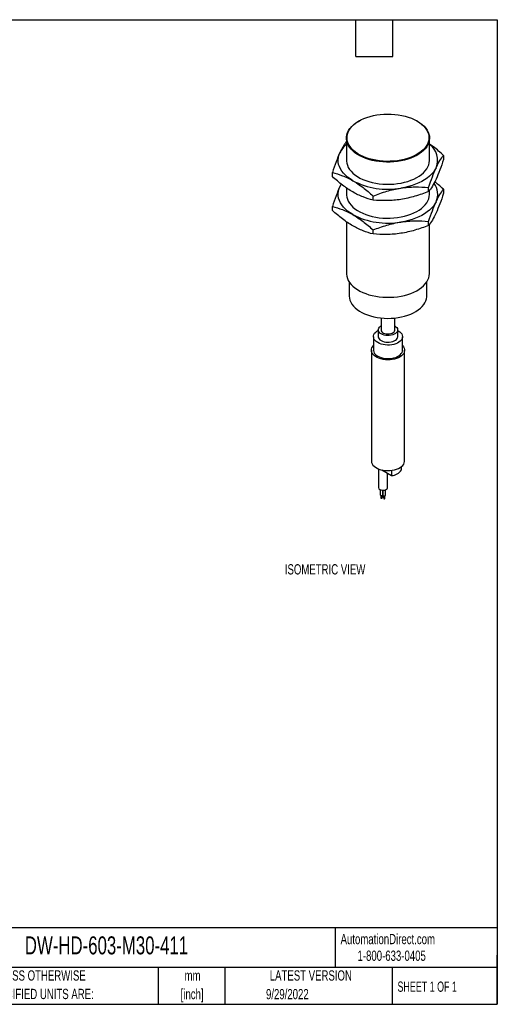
# Model space of a CAD drawing. Header units: millimetres. Extents: x 11 to 478, y 11 to 367.
# Tile 2 of 2: x 305 to 478, y 11 to 367. Entities that reach past the tile are written whole.
import ezdxf

# ---------------------------------------------------------------- set-up
doc = ezdxf.new("R2010")
doc.units = ezdxf.units.MM
doc.header["$LTSCALE"] = 1.75
doc.layers.add('TEXT', color=140, linetype='Continuous', lineweight=25)
doc.styles.add('SLDTEXTSTYLE0', font='TXT', dxfattribs={"width": 0.7})
doc.styles.add('SLDTEXTSTYLE1', font='TXT', dxfattribs={"width": 0.65})

# ---------------------------------------------------------------- blocks, each defined once
blk = doc.blocks.new('SW_NOTE_0_1')
at = {"layer": 'TEXT', "color": 0, "char_height": 3.704, "attachment_point": 2, "style": 'SLDTEXTSTYLE0'}
for s, insert in [('mm', (4.98, 4.77)), ('[inch]', (4.83, -1.91))]:
    blk.add_mtext(s, dxfattribs=dict(at, insert=insert))
blk = doc.blocks.new('SW_NOTE_0_2')
at = {"layer": 'TEXT', "color": 0, "char_height": 3.7042, "attachment_point": 1, "style": 'SLDTEXTSTYLE0'}
for s, insert in [('UNLESS OTHERWISE', (0, 4.77)), ('SPECIFIED UNITS ARE:', (0, -1.91))]:
    blk.add_mtext(s, dxfattribs=dict(at, insert=insert))

msp = doc.modelspace()

# ---------------------------------------------------------------- linework, layer by layer
for p, q in [((427.87, 330.129), (427.729, 330.047)), ((448.945, 330.047), (448.804, 330.129)), ((423.337, 323.925), (423.337, 315.923)), ((453.337, 315.923), (453.337, 323.925)), ((458.414, 317.716), (458.414, 316.258)), ((418.261, 310.047), (418.261, 311.505)), ((421.442, 307.356), (420.95, 306.364)), ((423.337, 305.954), (423.337, 303.675)), ((453.034, 304.669), (453.034, 306.126)), ((432.958, 301.563), (432.958, 303.02)), ((453.337, 303.675), (453.337, 305.073)), ((458.414, 305.468), (458.414, 304.01)), ((418.261, 297.799), (418.261, 299.257)), ((423.337, 293.705), (423.337, 275.096)), ((453.034, 292.421), (453.034, 293.878)), ((453.337, 275.096), (453.337, 292.825)), ((432.958, 289.315), (432.958, 290.772)), ((424.337, 271.987), (424.337, 266.93)), ((452.337, 266.93), (452.337, 271.987)), ((435.837, 258.978), (435.837, 254.682)), ((440.837, 254.682), (440.837, 258.978)), ((434.837, 254.682), (434.837, 252.233)), ((441.837, 252.233), (441.837, 254.682)), ((433.087, 252.233), (433.087, 247.334)), ((443.587, 247.334), (443.587, 252.233)), ((432.337, 247.334), (432.337, 207.323)), ((444.337, 207.323), (444.337, 247.334)), ((434.919, 204.476), (434.919, 197.728)), ((436.142, 204.099), (439.631, 202.085)), ((438.219, 197.728), (438.219, 202.9)), ((439.631, 203.941), (439.631, 202.085)), ((443.167, 204.126), (443.167, 205.268)), ((435.49, 197.008), (435.49, 195.189)), ((436.49, 195.189), (436.49, 196.777)), ((436.494, 196.777), (436.494, 195.034)), ((437.494, 195.034), (437.494, 196.939)), ((435.79, 194.925), (435.79, 193.964)), ((436.19, 193.964), (436.19, 194.925)), ((436.525, 194.933), (436.525, 194.389)), ((436.794, 194.769), (436.794, 193.809)), ((437.194, 193.809), (437.194, 194.769))]:
    msp.add_line(p, q)
at = {"flags": 128}
for points in [[(448.802, 330.13), (449.686, 329.572), (450.481, 328.972), (451.182, 328.333), (451.781, 327.661), (452.275, 326.961), (452.661, 326.239), (452.934, 325.5), (453.093, 324.749), (453.136, 323.994), (453.064, 323.239), (452.876, 322.491), (452.575, 321.756), (452.162, 321.038), (451.641, 320.345), (451.016, 319.681), (450.291, 319.051), (449.473, 318.461), (448.568, 317.915), (447.583, 317.417), (446.526, 316.971), (445.404, 316.581), (444.227, 316.25), (443.004, 315.98), (441.744, 315.774), (440.458, 315.633), (439.155, 315.558), (437.846, 315.549), (436.541, 315.608), (435.249, 315.733), (433.982, 315.923), (432.749, 316.177), (431.56, 316.493), (430.423, 316.868), (429.349, 317.3), (428.345, 317.786), (427.419, 318.32), (426.579, 318.9), (425.831, 319.52), (425.18, 320.176), (424.633, 320.862), (424.192, 321.574), (423.863, 322.306), (423.647, 323.051), (423.545, 323.805), (423.56, 324.561), (423.69, 325.313), (423.935, 326.055), (424.292, 326.782), (424.76, 327.488), (425.333, 328.168), (426.009, 328.815), (426.781, 329.426), (427.643, 329.995), (428.589, 330.517), (429.611, 330.989), (430.702, 331.408), (431.853, 331.768), (433.054, 332.069), (434.296, 332.308), (435.57, 332.482), (436.866, 332.59), (438.173, 332.632), (439.482, 332.607), (440.782, 332.515), (442.062, 332.357), (443.313, 332.135), (444.526, 331.849), (445.69, 331.503), (446.796, 331.099), (447.836, 330.64), (448.802, 330.13)], [(448.944, 330.048), (449.84, 329.483), (450.646, 328.874), (451.355, 328.227), (451.963, 327.546), (452.464, 326.837), (452.854, 326.104), (453.131, 325.355), (453.292, 324.595), (453.336, 323.829), (453.263, 323.064), (453.073, 322.306), (452.767, 321.561), (452.349, 320.834), (451.821, 320.131), (451.187, 319.458), (450.453, 318.82), (449.624, 318.222), (448.706, 317.668), (447.708, 317.163), (446.636, 316.712), (445.499, 316.317), (444.307, 315.981), (443.067, 315.707), (441.79, 315.498), (440.487, 315.355), (439.166, 315.279), (437.839, 315.27), (436.516, 315.33), (435.208, 315.456), (433.923, 315.649), (432.674, 315.907), (431.468, 316.227), (430.317, 316.608), (429.228, 317.045), (428.21, 317.537), (427.272, 318.079), (426.42, 318.666), (425.662, 319.295), (425.002, 319.96), (424.447, 320.656), (424.001, 321.377), (423.667, 322.118), (423.448, 322.874), (423.345, 323.638), (423.36, 324.404), (423.492, 325.166), (423.74, 325.919), (424.102, 326.656), (424.576, 327.371), (425.158, 328.06), (425.842, 328.716), (426.624, 329.335), (427.498, 329.911), (427.729, 330.047)], [(425.609, 308.575), (424.626, 309.19), (423.732, 309.849), (422.933, 310.547), (422.234, 311.28), (421.639, 312.043), (421.152, 312.832), (420.777, 313.64), (420.516, 314.463), (420.37, 315.296), (420.341, 316.132), (420.428, 316.967), (420.632, 317.796), (420.95, 318.612)], [(423.337, 315.923), (423.345, 315.636), (423.448, 314.872), (423.667, 314.116), (424.001, 313.375), (424.447, 312.653), (425.002, 311.958), (425.662, 311.293), (426.42, 310.664), (427.272, 310.077), (428.21, 309.535), (429.228, 309.043), (430.317, 308.605), (431.468, 308.225), (432.674, 307.905), (433.923, 307.647), (435.208, 307.454), (436.516, 307.328), (437.839, 307.268), (439.166, 307.277), (440.487, 307.353), (441.79, 307.496), (443.067, 307.705), (444.307, 307.979), (445.499, 308.315), (446.636, 308.71), (447.708, 309.161), (448.706, 309.666), (449.624, 310.219), (450.453, 310.818), (451.187, 311.456), (451.821, 312.129), (452.349, 312.832), (452.767, 313.559), (453.073, 314.304), (453.263, 315.062), (453.336, 315.827), (453.337, 315.923)], [(455.724, 313.234), (455.293, 312.435), (454.751, 311.658), (454.104, 310.91), (453.354, 310.193), (452.506, 309.515), (451.567, 308.877), (450.542, 308.285), (449.438, 307.743), (448.262, 307.254), (447.021, 306.821), (445.725, 306.447), (444.38, 306.135), (442.996, 305.886)], [(425.609, 296.327), (424.626, 296.942), (423.732, 297.601), (422.933, 298.299), (422.234, 299.032), (421.639, 299.795), (421.152, 300.583), (420.777, 301.392), (420.516, 302.215), (420.37, 303.047), (420.341, 303.884), (420.428, 304.719), (420.632, 305.548), (420.95, 306.364)], [(420.95, 306.364), (421.382, 307.163), (421.47, 307.303)], [(423.337, 303.675), (423.345, 303.388), (423.448, 302.624), (423.667, 301.868), (424.001, 301.127), (424.447, 300.405), (425.002, 299.709), (425.662, 299.045), (426.42, 298.416), (427.272, 297.829), (428.21, 297.287), (429.228, 296.795), (430.317, 296.357), (431.468, 295.977), (432.674, 295.656), (433.923, 295.399), (435.208, 295.206), (436.516, 295.08), (437.839, 295.02), (439.166, 295.029), (440.487, 295.105), (441.79, 295.248), (443.067, 295.457), (444.307, 295.731), (445.499, 296.066), (446.636, 296.462), (447.708, 296.913), (448.706, 297.418), (449.624, 297.971), (450.453, 298.57), (451.187, 299.208), (451.821, 299.881), (452.349, 300.584), (452.767, 301.311), (453.073, 302.056), (453.263, 302.814), (453.336, 303.579), (453.337, 303.675)], [(455.724, 300.985), (455.293, 300.186), (454.751, 299.41), (454.104, 298.662), (453.354, 297.945), (452.506, 297.266), (451.567, 296.629), (450.542, 296.037), (449.438, 295.495), (448.262, 295.006), (447.021, 294.573), (445.725, 294.199), (444.38, 293.887), (442.996, 293.638)], [(423.337, 275.096), (423.345, 274.809), (423.448, 274.045), (423.667, 273.289), (424.001, 272.548), (424.447, 271.826), (425.002, 271.131), (425.662, 270.466), (426.42, 269.837), (427.272, 269.25), (428.21, 268.708), (429.228, 268.216), (430.317, 267.778), (431.468, 267.398), (432.674, 267.078), (433.923, 266.82), (435.208, 266.627), (436.516, 266.501), (437.839, 266.441), (439.166, 266.45), (440.487, 266.526), (441.79, 266.669), (443.067, 266.878), (444.307, 267.152), (445.499, 267.487), (446.636, 267.883), (447.708, 268.334), (448.706, 268.839), (449.624, 269.392), (450.453, 269.991), (451.187, 270.629), (451.821, 271.302), (452.349, 272.005), (452.767, 272.732), (453.073, 273.477), (453.263, 274.235), (453.336, 275), (453.337, 275.096)], [(424.337, 266.93), (424.338, 266.838), (424.411, 266.104), (424.598, 265.376), (424.9, 264.662), (425.313, 263.966), (425.834, 263.294), (426.459, 262.653), (427.182, 262.047), (427.997, 261.482), (428.898, 260.961), (429.878, 260.491), (430.927, 260.073), (432.038, 259.713), (433.201, 259.412), (434.407, 259.173), (435.645, 258.999), (436.905, 258.891), (438.178, 258.849), (439.451, 258.874), (440.716, 258.966), (441.961, 259.124), (443.175, 259.346), (444.35, 259.632), (445.475, 259.978), (446.54, 260.381), (447.538, 260.839), (448.459, 261.347), (449.297, 261.902), (450.044, 262.498), (450.693, 263.131), (451.241, 263.795), (451.681, 264.486), (452.011, 265.196), (452.228, 265.921), (452.329, 266.655), (452.337, 266.93)], [(440.812, 256.111), (441.225, 255.824), (441.539, 255.499), (441.744, 255.145), (441.833, 254.776), (441.804, 254.403), (441.656, 254.04), (441.395, 253.699), (441.03, 253.392), (440.573, 253.128), (440.04, 252.917), (439.449, 252.767), (438.821, 252.681), (438.175, 252.664), (437.536, 252.716), (436.923, 252.834), (436.359, 253.015), (435.862, 253.254), (435.45, 253.541), (435.135, 253.866), (434.93, 254.22), (434.841, 254.589), (434.871, 254.962), (435.019, 255.324), (435.279, 255.666), (435.644, 255.973), (435.837, 256.096)], [(441.837, 254.492), (442.049, 254.376), (442.561, 254.032), (442.979, 253.649), (443.293, 253.234), (443.496, 252.796), (443.583, 252.346), (443.554, 251.893), (443.408, 251.448), (443.149, 251.021), (442.782, 250.62), (442.316, 250.256), (441.762, 249.936), (441.13, 249.667), (440.437, 249.455), (439.696, 249.305), (438.925, 249.221), (438.141, 249.204), (437.361, 249.255), (436.603, 249.372), (435.884, 249.553), (435.22, 249.794), (434.625, 250.09), (434.113, 250.433), (433.696, 250.817), (433.382, 251.232), (433.179, 251.669), (433.091, 252.119), (433.12, 252.572), (433.266, 253.017), (433.525, 253.445), (433.892, 253.845), (434.358, 254.21), (434.837, 254.492)], [(435.837, 254.682), (435.838, 254.643), (435.911, 254.334), (436.097, 254.041), (436.389, 253.778), (436.771, 253.558), (437.226, 253.389), (437.734, 253.282), (438.269, 253.24), (438.808, 253.265), (439.325, 253.357), (439.796, 253.51), (440.198, 253.719), (440.513, 253.972), (440.727, 254.259), (440.829, 254.565), (440.837, 254.682)], [(443.587, 249.01), (443.939, 248.575), (444.183, 248.113), (444.314, 247.635), (444.329, 247.152), (444.227, 246.673), (444.01, 246.206), (443.683, 245.761), (443.252, 245.347), (442.725, 244.971), (442.113, 244.642), (441.427, 244.365), (440.682, 244.145), (439.89, 243.988), (439.068, 243.896), (438.232, 243.87), (437.399, 243.912), (436.583, 244.021), (435.801, 244.194), (435.069, 244.429), (434.401, 244.719), (433.809, 245.061), (433.305, 245.447), (432.899, 245.87), (432.599, 246.321), (432.411, 246.792), (432.338, 247.273), (432.382, 247.756), (432.542, 248.23), (432.814, 248.687), (433.087, 249.01)], [(434.837, 252.233), (434.841, 252.139), (434.93, 251.77), (435.135, 251.417), (435.45, 251.091), (435.862, 250.804), (436.359, 250.566), (436.923, 250.384), (437.536, 250.266), (438.175, 250.214), (438.821, 250.232), (439.449, 250.317), (440.04, 250.468), (440.573, 250.678), (441.03, 250.942), (441.395, 251.25), (441.656, 251.591), (441.804, 251.954), (441.837, 252.233)], [(433.087, 247.334), (433.091, 247.22), (433.179, 246.77), (433.382, 246.333), (433.696, 245.917), (434.113, 245.534), (434.625, 245.19), (435.22, 244.895), (435.884, 244.654), (436.603, 244.473), (437.361, 244.356), (438.141, 244.305), (438.925, 244.322), (439.696, 244.406), (440.437, 244.556), (441.13, 244.767), (441.762, 245.036), (442.316, 245.357), (442.782, 245.721), (443.149, 246.122), (443.408, 246.549), (443.554, 246.994), (443.587, 247.334)], [(432.337, 207.323), (432.338, 207.263), (432.411, 206.781), (432.599, 206.31), (432.899, 205.859), (433.305, 205.437), (433.809, 205.051), (434.401, 204.709), (435.069, 204.418), (435.801, 204.184), (436.583, 204.011), (437.399, 203.902), (438.232, 203.86), (439.068, 203.885), (439.89, 203.977), (440.682, 204.135), (441.427, 204.354), (442.113, 204.631), (442.725, 204.961), (443.252, 205.336), (443.683, 205.751), (444.01, 206.195), (444.227, 206.662), (444.329, 207.142), (444.337, 207.323)], [(435.403, 197.055), (435.761, 196.898), (436.179, 196.803), (436.626, 196.777), (437.069, 196.821), (437.474, 196.932), (437.813, 197.102), (438.059, 197.319), (438.195, 197.567), (438.219, 197.728)], [(435.49, 195.189), (435.528, 195.079), (435.636, 194.985), (435.798, 194.922), (435.99, 194.9), (436.181, 194.922), (436.343, 194.985), (436.451, 195.079), (436.49, 195.189)], [(435.79, 193.964), (435.805, 193.92), (435.848, 193.883), (435.913, 193.858), (435.99, 193.849), (436.066, 193.858), (436.131, 193.883), (436.174, 193.92), (436.19, 193.964), (436.19, 193.964)], [(436.494, 195.034), (436.532, 194.923), (436.64, 194.83), (436.802, 194.767), (436.994, 194.745), (437.185, 194.767), (437.347, 194.83), (437.456, 194.923), (437.494, 195.034), (437.494, 195.034)], [(436.525, 194.389), (436.54, 194.345), (436.584, 194.307), (436.648, 194.282), (436.725, 194.273), (436.794, 194.28)], [(436.794, 193.809), (436.809, 193.765), (436.852, 193.727), (436.917, 193.702), (436.994, 193.694), (437.07, 193.702), (437.135, 193.727), (437.178, 193.765), (437.194, 193.809), (437.194, 193.809)]]:
    msp.add_lwpolyline(points, dxfattribs=at)
for centre, radius, start, end in [((429.558, 314.347), 9.606, 130.3571, 153.63769), ((449.279, 315.964), 7, 337.04138, 54.56189), ((438.291, 333.015), 27.534, 242.57506, 279.83886), ((449.852, 303.693), 6.466, 335.24396, 37.29167), ((438.291, 320.767), 27.534, 242.57506, 279.83886), ((439.358, 206.642), 4.564, 273.4335, 326.56112), ((435.738, 197.806), 0.822, 185.38279, 245.93735)]:
    msp.add_arc(centre, radius, start, end)
for points, knots in [([(423.337, 322.691), (423.22, 322.539), (422.886, 322.103), (422.319, 321.223), (421.64, 320.043), (421.18, 319.089), (420.95, 318.612)], [0, 0, 0, 0, 0.1502367, 0.4299797, 0.7150153, 1, 1, 1, 1]), ([(458.414, 317.716), (457.819, 318.246), (456.631, 319.305), (454.935, 320.684), (453.83, 321.463), (453.337, 321.81)], [0, 0, 0, 0, 0.3565342, 0.7129865, 1, 1, 1, 1]), ([(420.95, 318.612), (420.491, 317.623), (420.039, 316.522), (419.143, 314.136), (418.7, 312.852), (418.261, 311.505)], [0, 0, 0, 0, 0.5, 0.5, 1, 1, 1, 1]), ([(455.724, 313.234), (456.183, 314.222), (456.636, 315.073), (457.531, 316.545), (457.974, 317.169), (458.414, 317.716)], [0, 0, 0, 0, 0.5, 0.5, 1, 1, 1, 1]), ([(453.034, 306.126), (453.473, 307.473), (453.916, 308.757), (454.812, 311.143), (455.265, 312.245), (455.724, 313.234)], [0, 0, 0, 0, 0.5, 0.5, 1, 1, 1, 1]), ([(458.414, 316.258), (457.974, 314.912), (457.531, 313.628), (456.636, 311.241), (456.183, 310.14), (455.724, 309.151)], [0, 0, 0, 0, 0.5, 0.5, 1, 1, 1, 1]), ([(418.261, 311.505), (419.461, 311.212), (420.671, 310.843), (423.118, 309.888), (424.355, 309.299), (425.609, 308.575)], [0, 0, 0, 0, 0.5, 0.5, 1, 1, 1, 1]), ([(425.609, 304.493), (424.355, 305.217), (423.118, 306.056), (420.671, 307.926), (419.461, 308.954), (418.261, 310.047)], [0, 0, 0, 0, 0.5, 0.5, 1, 1, 1, 1]), ([(420.95, 306.364), (420.491, 305.375), (420.039, 304.274), (419.143, 301.888), (418.7, 300.603), (418.261, 299.257)], [0, 0, 0, 0, 0.5, 0.5, 1, 1, 1, 1]), ([(425.609, 308.575), (426.863, 307.851), (428.101, 307.012), (430.547, 305.142), (431.757, 304.114), (432.958, 303.02)], [0, 0, 0, 0, 0.5, 0.5, 1, 1, 1, 1]), ([(432.958, 303.02), (434.598, 303.674), (436.25, 304.26), (439.593, 305.234), (441.283, 305.621), (442.996, 305.886)], [0, 0, 0, 0, 0.5, 0.5, 1, 1, 1, 1]), ([(442.996, 305.886), (444.709, 306.151), (446.399, 306.287), (449.742, 306.347), (451.394, 306.272), (453.034, 306.126)], [0, 0, 0, 0, 0.5, 0.5, 1, 1, 1, 1]), ([(455.724, 309.151), (455.265, 308.162), (454.812, 307.312), (453.916, 305.839), (453.473, 305.215), (453.034, 304.669)], [0, 0, 0, 0, 0.5, 0.5, 1, 1, 1, 1]), ([(458.414, 305.468), (457.82, 306.001), (456.77, 306.945), (455.699, 307.792), (455.234, 308.16)], [0, 0, 0, 0, 0.5656587, 1, 1, 1, 1]), ([(432.958, 301.563), (431.757, 301.856), (430.547, 302.224), (428.101, 303.18), (426.863, 303.769), (425.609, 304.493)], [0, 0, 0, 0, 0.5, 0.5, 1, 1, 1, 1]), ([(453.034, 304.669), (451.394, 304.015), (449.742, 303.429), (446.399, 302.455), (444.709, 302.068), (442.996, 301.803)], [0, 0, 0, 0, 0.5, 0.5, 1, 1, 1, 1]), ([(455.724, 300.985), (456.183, 301.974), (456.636, 302.825), (457.531, 304.297), (457.974, 304.921), (458.414, 305.468)], [0, 0, 0, 0, 0.5, 0.5, 1, 1, 1, 1]), ([(458.414, 304.01), (457.974, 302.664), (457.531, 301.379), (456.636, 298.993), (456.183, 297.892), (455.724, 296.903)], [0, 0, 0, 0, 0.5, 0.5, 1, 1, 1, 1]), ([(418.261, 299.257), (419.461, 298.964), (420.671, 298.595), (423.118, 297.64), (424.355, 297.051), (425.609, 296.327)], [0, 0, 0, 0, 0.5, 0.5, 1, 1, 1, 1]), ([(442.996, 301.803), (441.283, 301.538), (439.593, 301.402), (436.25, 301.342), (434.598, 301.417), (432.958, 301.563)], [0, 0, 0, 0, 0.5, 0.5, 1, 1, 1, 1]), ([(453.034, 293.878), (453.473, 295.225), (453.916, 296.509), (454.812, 298.895), (455.265, 299.996), (455.724, 300.985)], [0, 0, 0, 0, 0.5, 0.5, 1, 1, 1, 1]), ([(425.609, 292.244), (424.355, 292.968), (423.118, 293.808), (420.671, 295.678), (419.461, 296.706), (418.261, 297.799)], [0, 0, 0, 0, 0.5, 0.5, 1, 1, 1, 1]), ([(425.609, 296.327), (426.863, 295.603), (428.101, 294.763), (430.547, 292.894), (431.757, 291.865), (432.958, 290.772)], [0, 0, 0, 0, 0.5, 0.5, 1, 1, 1, 1]), ([(455.724, 296.903), (455.265, 295.914), (454.812, 295.064), (453.916, 293.591), (453.473, 292.967), (453.034, 292.421)], [0, 0, 0, 0, 0.5, 0.5, 1, 1, 1, 1]), ([(432.958, 289.315), (431.757, 289.608), (430.547, 289.976), (428.101, 290.932), (426.863, 291.52), (425.609, 292.244)], [0, 0, 0, 0, 0.5, 0.5, 1, 1, 1, 1]), ([(432.958, 290.772), (434.598, 291.426), (436.25, 292.012), (439.593, 292.986), (441.283, 293.373), (442.996, 293.638)], [0, 0, 0, 0, 0.5, 0.5, 1, 1, 1, 1]), ([(442.996, 293.638), (444.709, 293.903), (446.399, 294.039), (449.742, 294.099), (451.394, 294.024), (453.034, 293.878)], [0, 0, 0, 0, 0.5, 0.5, 1, 1, 1, 1]), ([(453.034, 292.421), (451.394, 291.767), (449.742, 291.181), (446.399, 290.207), (444.709, 289.82), (442.996, 289.555)], [0, 0, 0, 0, 0.5, 0.5, 1, 1, 1, 1]), ([(442.996, 289.555), (441.283, 289.29), (439.593, 289.154), (436.25, 289.094), (434.598, 289.169), (432.958, 289.315)], [0, 0, 0, 0, 0.5, 0.5, 1, 1, 1, 1])]:
    msp.add_open_spline(points, degree=3, knots=knots)
at = {"layer": 'TEXT'}
for p, q in [((11.112, 366.712), (477.837, 366.712)), ((426.72, 353.377), (426.72, 366.712)), ((440.055, 353.377), (440.055, 366.712)), ((477.837, 366.712), (477.837, 11.112)), ((426.72, 353.377), (440.055, 353.377)), ((477.837, 38.721), (11.112, 38.721)), ((419.257, 38.721), (419.257, 24.447)), ((477.837, 11.112), (477.837, 28.892)), ((477.837, 24.447), (11.112, 24.447)), ((355.293, 24.447), (355.293, 11.112)), ((379.421, 24.447), (379.421, 11.112)), ((439.86, 24.447), (439.86, 11.112)), ((11.112, 11.112), (477.837, 11.112))]:
    msp.add_line(p, q, dxfattribs=at)

# ---------------------------------------------------------------- block references
for name, p in [('SW_NOTE_0_2', (293.314, 18.612)), ('SW_NOTE_0_1', (362.751, 18.576))]:
    msp.add_blockref(name, p, dxfattribs=at)

# ---------------------------------------------------------------- texts
for s, insert, char_height, attachment_point, style in [('ISOMETRIC VIEW', (401.066, 170.056), 3.70417, 1, 'SLDTEXTSTYLE0'), ('DW-HD-603-M30-411', (307.128, 35.641), 6.48229, 1, 'SLDTEXTSTYLE0'), ('AutomationDirect.com', (421.216, 36.534), 3.70417, 1, 'SLDTEXTSTYLE0'), ('1-800-633-0405', (427.335, 30.515), 3.70417, 1, 'SLDTEXTSTYLE0'), ('LATEST VERSION', (410.466, 23.387), 3.70417, 2, 'SLDTEXTSTYLE0'), ('SHEET 1 OF 1', (441.772, 19.34), 3.70417, 1, 'SLDTEXTSTYLE1'), ('9/29/2022', (401.978, 16.641), 3.7042, 2, 'SLDTEXTSTYLE0')]:
    msp.add_mtext(s, dxfattribs=dict(at, insert=insert, char_height=char_height, attachment_point=attachment_point, style=style))

doc.saveas('drawing.dxf')
